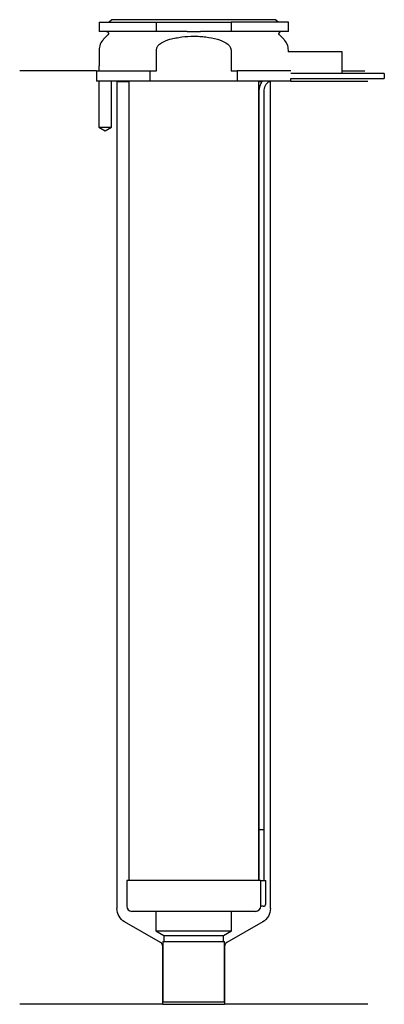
# Model space of a CAD drawing. Header units: inches. Extents: x 24 to 95, y 92 to 284.
import ezdxf

# ---------------------------------------------------------------- set-up
doc = ezdxf.new("R2010")
doc.units = ezdxf.units.IN
for name, color, linetype in [('201', 7, 'Continuous'), ('30', 7, 'Continuous'), ('32', 7, 'Continuous')]:
    doc.layers.add(name, color=color, linetype=linetype)

msp = doc.modelspace()

# ---------------------------------------------------------------- linework, layer by layer
at = {"layer": '201', "color": 113}
for p, q in [((38.53, 274.31), (23.53, 274.31)), ((38.53, 274.31), (38.53, 272.31)), ((86.53, 274.31), (90.99, 274.31)), ((38.98, 272.31), (38.98, 263.31)), ((41.48, 263.31), (41.48, 272.31)), ((42.43, 272.31), (42.53, 272.21)), ((42.53, 272.21), (44.83, 272.21)), ((42.53, 272.21), (42.53, 110.56)), ((70.23, 272.21), (70.84, 272.21)), ((72.15, 272.21), (72.53, 272.21)), ((72.53, 272.21), (72.63, 272.31)), ((72.53, 110.56), (72.53, 272.21)), ((76.53, 272.31), (91.53, 272.31)), ((38.98, 263.31), (40.23, 262.59)), ((40.23, 262.59), (41.48, 263.31)), ((51.02, 103.93), (44.03, 107.96)), ((71.03, 107.96), (64.03, 103.93)), ((51.52, 91.84), (51.52, 103.06)), ((63.53, 103.06), (63.53, 91.84)), ((51.52, 91.84), (23.53, 91.84)), ((51.52, 91.84), (63.53, 91.84)), ((91.53, 91.84), (63.53, 91.84))]:
    msp.add_line(p, q, dxfattribs=at)
at = {"layer": '201', "color": 113, "extrusion": (0, 0, -1)}
for centre, start, end in [((-45.53, 110.56), 300, 360), ((-69.53, 110.56), 180, 240)]:
    msp.add_arc(centre, 3, start, end, dxfattribs=at)
at = {"layer": '201', "color": 113}
for centre, start, end in [((50.52, 103.06), 0, 60), ((64.53, 103.06), 120, 180)]:
    msp.add_arc(centre, 1, start, end, dxfattribs=at)
at = {"layer": '30', "color": 113}
for p, q in [((39.03, 283.81), (39.03, 282.01)), ((39.03, 283.81), (50.23, 283.81)), ((41.53, 284.31), (41.03, 283.81)), ((73.53, 284.31), (41.53, 284.31)), ((50.23, 282.01), (50.23, 283.81)), ((50.23, 283.81), (64.82, 283.81)), ((64.82, 283.81), (64.82, 282.01)), ((76.03, 283.81), (64.82, 283.81)), ((74.03, 283.81), (73.53, 284.31)), ((76.03, 282.01), (76.03, 283.81)), ((50.23, 282.01), (39.03, 282.01)), ((40.76, 281.33), (39.9, 280.48)), ((56.22, 282.01), (50.23, 282.01)), ((64.82, 282.01), (58.83, 282.01)), ((76.03, 282.01), (64.82, 282.01)), ((75.15, 280.48), (74.29, 281.33)), ((39.03, 278.35), (39.03, 275.31)), ((50.23, 274.31), (50.23, 278.35)), ((64.82, 278.35), (64.82, 274.31)), ((76.03, 278.01), (76.03, 278.35)), ((38.98, 275.31), (39.03, 275.31)), ((38.98, 275.31), (38.98, 274.31)), ((38.53, 274.31), (38.53, 272.31)), ((38.53, 274.31), (49.04, 274.31)), ((49.04, 274.31), (50.23, 274.31)), ((49.04, 272.31), (49.04, 274.31)), ((64.82, 274.31), (66.01, 274.31)), ((66.01, 274.31), (66.01, 272.31)), ((76.48, 274.31), (66.01, 274.31)), ((94.78, 273.81), (86.53, 273.81)), ((94.78, 273.81), (94.78, 272.81)), ((49.04, 272.31), (38.53, 272.31)), ((38.98, 272.31), (38.98, 263.31)), ((41.48, 263.31), (41.48, 272.31)), ((44.83, 272.31), (44.83, 116.01)), ((66.01, 272.31), (49.04, 272.31)), ((76.53, 272.31), (66.01, 272.31)), ((70.23, 116.01), (70.23, 272.31)), ((76.53, 272.81), (94.78, 272.81)), ((76.53, 272.31), (76.53, 272.81)), ((70.28, 270.31), (70.28, 126.01)), ((71.28, 126.01), (71.28, 270.31)), ((38.98, 263.31), (41.48, 263.31)), ((70.28, 126.01), (71.28, 126.01)), ((70.28, 126.01), (71.28, 126.01)), ((70.28, 126.01), (70.28, 116.01)), ((71.28, 116.01), (71.28, 126.01)), ((44.43, 116.01), (44.43, 111.01)), ((70.6, 116.01), (44.43, 116.01)), ((70.6, 116.01), (70.6, 111.51)), ((70.6, 116.01), (71.63, 116.01)), ((71.63, 111.51), (71.63, 116.01)), ((69.63, 110.01), (45.43, 110.01)), ((50.13, 110.01), (50.13, 106.23)), ((64.93, 106.23), (64.93, 110.01)), ((71.13, 111.01), (70.62, 111.01)), ((50.13, 106.23), (51.72, 105.31)), ((50.13, 106.23), (64.93, 106.23)), ((63.33, 105.31), (64.93, 106.23)), ((51.52, 104.11), (51.52, 92.31)), ((51.52, 104.11), (63.53, 104.11)), ((51.72, 105.31), (51.72, 104.11)), ((51.72, 105.31), (63.33, 105.31)), ((63.33, 104.11), (63.33, 105.31)), ((63.53, 92.31), (63.53, 104.11)), ((51.52, 92.31), (63.53, 92.31))]:
    msp.add_line(p, q, dxfattribs=at)
at = {"layer": '30', "color": 113, "extrusion": (0, 0, -1)}
for centre, radius, start, end in [((-40.48, 281.61), 0.4, 90, 225), ((-74.58, 281.61), 0.4, -45, 90), ((-73.78, 270.31), 2.5, 0, 53.1295)]:
    msp.add_arc(centre, radius, start, end, dxfattribs=at)
at = {"layer": '30', "color": 113}
for centre, radius, start, end in [((42.03, 278.35), 3, 135, 180), ((73.03, 278.35), 3, 0, 45), ((73.78, 270.31), 3.5, 145.1489, 180), ((45.43, 111.01), 1, 180, 270), ((69.63, 111.01), 1, -90, 0), ((71.13, 111.51), 0.5, -90, 0)]:
    msp.add_arc(centre, radius, start, end, dxfattribs=at)
for points, knots in [([(52.89, 280.48), (53.08, 280.53), (53.27, 280.57), (53.65, 280.66), (53.84, 280.7), (54.42, 280.82), (54.8, 280.89), (55.96, 281.04), (56.74, 281.1), (57.72, 281.1), (57.92, 281.09), (58.31, 281.08), (58.51, 281.07), (59.1, 281.03), (59.49, 280.99), (60.65, 280.83), (61.41, 280.67), (62.16, 280.48)], [0, 0, 0, 0, 0.0625, 0.0625, 0.125, 0.125, 0.25, 0.25, 0.5, 0.5, 0.5625, 0.5625, 0.625, 0.625, 0.75, 0.75, 1, 1, 1, 1]), ([(56.22, 282.01), (56.65, 282.01), (57.08, 282.01), (57.54, 282.01), (57.57, 282.01), (57.62, 282.01), (57.7, 282.01), (57.9, 282.01), (58.06, 282.01), (58.39, 282.01), (58.61, 282.01), (58.83, 282.01)], [0, 0, 0, 0, 0.5, 0.5, 0.53125, 0.53125, 0.5625, 0.625, 0.75, 0.75, 1, 1, 1, 1]), ([(50.23, 278.35), (50.23, 278.96), (50.71, 279.47), (51.73, 280.12), (52.31, 280.32), (52.89, 280.48)], [0, 0, 0, 0, 0.5, 0.5, 1, 1, 1, 1]), ([(62.16, 280.48), (62.75, 280.32), (63.31, 280.12), (64.34, 279.47), (64.82, 278.97), (64.82, 278.35)], [0, 0, 0, 0, 0.5, 0.5, 1, 1, 1, 1]), ([(70.6, 111.51), (70.6, 111.46), (70.6, 111.4), (70.6, 111.3), (70.6, 111.25), (70.61, 111.16), (70.61, 111.12), (70.61, 111.06), (70.62, 111.04), (70.62, 111.03), (70.62, 111.02), (70.62, 111.01)], [0, 0, 0, 0, 0.208202, 0.208202, 0.416635, 0.416635, 0.625338, 0.625338, 0.835614, 0.835614, 1, 1, 1, 1])]:
    msp.add_open_spline(points, degree=3, knots=knots, dxfattribs=at)
at = {"layer": '32', "color": 113}
for p, q in [((86.53, 278.01), (75.98, 278.01)), ((86.53, 273.81), (86.53, 278.01)), ((86.53, 273.81), (76.48, 273.81))]:
    msp.add_line(p, q, dxfattribs=at)

doc.saveas('drawing.dxf')
